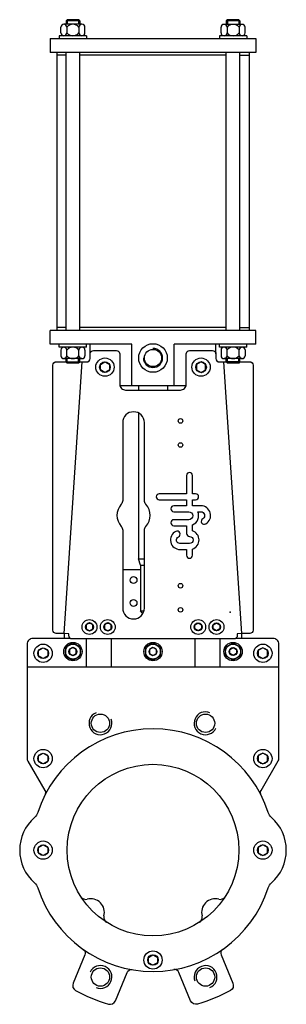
# Model space of a CAD drawing. Extents: x 17 to 250, y 7 to 867.
import ezdxf

# ---------------------------------------------------------------- set-up
doc = ezdxf.new("R2010")
doc.units = 0
doc.header["$LTSCALE"] = 15
doc.header["$MEASUREMENT"] = 0
doc.layers.add('CYL_XDN150', color=7, linetype='CONTINUOUS')

msp = doc.modelspace()

# ---------------------------------------------------------------- linework, layer by layer
at = {"layer": 'CYL_XDN150'}
for p, q in [((53.33, 855.57), (53.33, 860.57)), ((71.79, 863.07), (55.97, 863.07)), ((58.88, 867.07), (57.88, 866.07)), ((69.88, 866.07), (57.88, 866.07)), ((57.88, 866.07), (57.88, 863.07)), ((58.61, 860.57), (58.61, 855.57)), ((68.88, 867.07), (58.88, 867.07)), ((58.88, 867.07), (58.88, 863.07)), ((68.88, 867.07), (68.88, 863.07)), ((69.88, 866.07), (68.88, 867.07)), ((69.16, 860.57), (69.16, 855.57)), ((69.88, 866.07), (69.88, 863.07)), ((74.43, 855.57), (74.43, 860.57)), ((193.33, 855.5), (193.33, 860.5)), ((211.79, 863), (195.97, 863)), ((198.88, 867), (197.88, 866)), ((209.88, 866), (197.88, 866)), ((197.88, 866), (197.88, 863)), ((198.61, 860.5), (198.61, 855.5)), ((208.88, 867), (198.88, 867)), ((198.88, 867), (198.88, 863)), ((208.88, 867), (208.88, 863)), ((209.88, 866), (208.88, 867)), ((209.16, 860.5), (209.16, 855.5)), ((209.88, 866), (209.88, 863)), ((214.43, 855.5), (214.43, 860.5)), ((75.88, 853.07), (51.88, 853.07)), ((51.88, 853.07), (51.88, 850.57)), ((75.88, 853.07), (75.88, 850.57)), ((215.88, 853), (191.88, 853)), ((191.88, 853), (191.88, 850.5)), ((215.88, 853), (215.88, 850.5)), ((43.88, 850.5), (223.88, 850.5)), ((43.88, 850.5), (43.88, 838.5)), ((223.88, 850.5), (223.88, 838.5)), ((223.88, 838.5), (43.88, 838.5)), ((49.88, 838.5), (49.88, 595.5)), ((57.88, 836), (49.88, 836)), ((57.88, 595.43), (57.88, 838.43)), ((69.88, 595.43), (69.88, 838.43)), ((197.88, 836), (69.88, 836)), ((197.88, 595.43), (197.88, 838.43)), ((209.88, 595.43), (209.88, 838.43)), ((209.88, 836), (217.88, 836)), ((217.88, 838.5), (217.88, 595.5)), ((223.88, 595.5), (43.88, 595.5)), ((43.88, 583.5), (43.88, 595.5)), ((57.88, 598), (49.88, 598)), ((197.88, 598), (69.88, 598)), ((209.88, 598), (217.88, 598)), ((223.88, 583.5), (223.88, 595.5)), ((115.38, 583.5), (43.88, 583.5)), ((51.88, 580.93), (51.88, 583.43)), ((75.88, 580.93), (51.88, 580.93)), ((53.33, 578.43), (53.33, 573.43)), ((58.61, 573.43), (58.61, 578.43)), ((69.16, 573.43), (69.16, 578.43)), ((74.43, 578.43), (74.43, 573.43)), ((75.88, 580.93), (75.88, 583.43)), ((78.88, 575), (78.88, 583.5)), ((115.38, 547.5), (115.38, 583.5)), ((223.88, 583.5), (152.38, 583.5)), ((152.38, 547.5), (152.38, 583.5)), ((188.88, 575), (188.88, 583.5)), ((191.88, 581), (191.88, 583.5)), ((215.88, 581), (191.88, 581)), ((193.33, 578.5), (193.33, 573.5)), ((198.61, 573.5), (198.61, 578.5)), ((209.16, 573.5), (209.16, 578.5)), ((214.43, 578.5), (214.43, 573.5)), ((215.88, 581), (215.88, 583.5)), ((71.79, 570.93), (55.97, 570.93)), ((56.39, 330.76), (71.89, 568.26)), ((57.88, 567.93), (57.88, 570.93)), ((69.88, 567.93), (57.88, 567.93)), ((58.88, 566.93), (57.88, 567.93)), ((58.88, 566.93), (58.88, 570.93)), ((68.88, 566.93), (68.88, 570.93)), ((69.88, 567.93), (68.88, 566.93)), ((69.88, 567.93), (69.88, 570.93)), ((211.37, 330.76), (195.87, 568.26)), ((211.79, 571), (195.97, 571)), ((197.88, 568), (197.88, 571)), ((209.88, 568), (197.88, 568)), ((198.88, 567), (197.88, 568)), ((198.88, 567), (198.88, 571)), ((208.88, 567), (208.88, 571)), ((209.88, 568), (208.88, 567)), ((209.88, 568), (209.88, 571)), ((68.88, 566.93), (58.88, 566.93)), ((208.88, 567), (198.88, 567)), ((104.98, 547.5), (162.78, 547.5)), ((121.34, 547.5), (121.34, 543.5)), ((146.43, 547.5), (146.43, 543.5)), ((121.34, 523.39), (121.34, 396.1)), ((121.34, 396.1), (126.38, 396.1)), ((122.84, 390.5), (121.34, 396.1)), ((122.84, 390.5), (126.38, 390.5)), ((122.84, 390.5), (122.84, 350.5)), ((122.84, 386.5), (107.38, 386.5)), ((122.84, 350.5), (126.05, 350.5)), ((124.84, 348.5), (122.84, 350.5)), ((124.84, 348.5), (125.25, 348.5)), ((56.38, 330.76), (56.38, 326.5)), ((211.38, 326.5), (211.38, 330.76)), ((75.38, 326), (75.38, 301.5)), ((97.38, 326), (97.38, 301.5)), ((170.38, 326), (170.38, 301.5)), ((192.38, 326), (192.38, 301.5)), ((243.88, 301.5), (23.88, 301.5))]:
    msp.add_line(p, q, dxfattribs=at)
for points in [[(204.38, 326), (63.38, 326, -0.427279), (60.3, 329.2), (60.38, 330.5), (56.39, 330.76), (49.39, 330.76, -0.414214), (46.39, 333.76), (46.39, 565.26, -0.414214), (49.39, 568.26), (71.89, 568.26), (75.88, 568, 0.414214), (78.88, 571), (78.88, 575, -0.414214), (81.88, 578), (101.88, 578, -0.414214), (104.88, 575), (104.88, 548.5, 0.414214), (109.88, 543.5), (157.88, 543.5, 0.414214), (162.88, 548.5), (162.88, 575, -0.414214), (165.88, 578), (185.88, 578, -0.414214), (188.88, 575), (188.88, 571, 0.414214), (191.88, 568), (195.87, 568.26), (218.37, 568.26, -0.414214), (221.37, 565.26), (221.37, 333.76, -0.414214), (218.37, 330.76), (211.37, 330.76), (207.38, 330.5), (207.47, 329.2, -0.433433), (204.47, 326)], [(107.38, 447.04, -0.185167), (106.1, 443.7, 0.383482), (106.1, 424.31, -0.185167), (107.38, 420.96), (107.38, 353, 1), (126.38, 353), (126.38, 420.96, -0.185167), (127.66, 424.31, 0.383482), (127.66, 443.7, -0.185167), (126.38, 447.04), (126.38, 515, 1), (107.38, 515)], [(168.4, 452.84), (168.4, 466.48), (168.4, 468.89, 1), (163.17, 468.89), (163.17, 466.48), (163.17, 452.84), (139.4, 452.84, 1), (139.4, 447.61), (163.17, 447.61), (163.17, 442.38), (152.07, 442.38, 1), (152.07, 437.15), (165.09, 437.15, -1), (165.09, 430.23), (152.07, 430.23, 1), (152.07, 425), (163.17, 425), (163.17, 418.22, 0.414214), (165.78, 415.6, -1), (165.78, 409.39), (157.45, 409.39, -0.794623), (156.08, 415.29, 1), (153.78, 419.98, 0.794623), (157.45, 404.16), (163.17, 404.16), (163.17, 399.12, 1), (168.4, 399.12), (168.4, 404.58, 0.722745), (168.4, 420.41), (168.4, 425.65, 0.419737), (173.06, 437.15), (175.74, 437.15, -0.767176), (177.36, 431.07, 1), (179.98, 426.55, 0.767176), (175.74, 442.38), (168.4, 442.38), (168.4, 447.61), (171.16, 447.61, 1), (171.16, 452.84)], [(234.66, 108.63, -0.133753), (237.54, 113.02, 0.450867), (237.54, 169.98, -0.133753), (234.66, 174.37, 0.725677), (33.11, 174.37, -0.133753), (30.22, 169.98, 0.450867), (30.22, 113.02, -0.133753), (33.11, 108.63, 0.725677)]]:
    msp.add_lwpolyline(points, format="xyb", close=True, dxfattribs=at)
for points in [[(69.88, 568.26), (71.89, 568.26), (75.88, 568, 0.414214), (78.88, 571), (78.88, 575, -0.414214), (81.88, 578), (101.88, 578, -0.414214), (104.88, 575), (104.88, 548.5, 0.414214), (109.88, 543.5), (157.88, 543.5, 0.414214), (162.88, 548.5), (162.88, 575, -0.414214), (165.88, 578), (185.88, 578, -0.414214), (188.88, 575), (188.88, 571, 0.414214), (191.88, 568), (195.87, 568.26), (197.88, 568.26)], [(61.69, 326.5), (28.88, 326.5, 0.414214), (23.88, 321.5), (23.88, 221.84, 0.131652), (24.55, 219.34), (39.41, 193.6, -0.254393), (39.51, 189.77)], [(228.25, 189.77, -0.254393), (228.35, 193.6), (243.35, 219.57, 0.131652), (243.88, 221.57), (243.88, 321.5, 0.414214), (238.88, 326.5), (206.13, 326.5)], [(72.93, 54.78, -0.351164), (74.32, 49.98), (64.06, 25.2, 0.381966), (66.27, 18.91, 0.055728), (95.01, 7.01, 0.381966), (101.02, 9.9), (111.28, 34.67, -0.351164), (115.66, 37.08)], [(194.84, 54.78, 0.351164), (193.44, 49.98), (203.7, 25.2, -0.381966), (201.5, 18.91, -0.055728), (172.75, 7.01, -0.381966), (166.75, 9.9), (156.49, 34.67, 0.351164), (152.1, 37.08)]]:
    msp.add_lwpolyline(points, format="xyb", dxfattribs=at)
for points in [[(95.88, 561.19), (91.88, 558.88), (87.88, 561.19), (87.88, 565.81), (91.88, 568.12), (95.88, 565.81)], [(171.88, 561.19), (175.88, 558.88), (179.88, 561.19), (179.88, 565.81), (175.88, 568.12), (171.88, 565.81)], [(75.38, 334.77), (78.38, 333.04), (81.38, 334.77), (81.38, 338.23), (78.38, 339.97), (75.38, 338.23)], [(91.38, 334.77), (94.38, 333.04), (97.38, 334.77), (97.38, 338.23), (94.38, 339.97), (91.38, 338.23)], [(176.38, 334.77), (173.38, 333.04), (170.38, 334.77), (170.38, 338.23), (173.38, 339.97), (176.38, 338.23)], [(192.38, 334.77), (189.38, 333.04), (186.38, 334.77), (186.38, 338.23), (189.38, 339.97), (192.38, 338.23)], [(70.38, 318.75), (63.88, 322.51), (57.38, 318.75), (57.38, 311.25), (63.88, 307.5), (70.38, 311.25)], [(60.88, 313.27), (63.88, 311.54), (66.88, 313.27), (66.88, 316.73), (63.88, 318.47), (60.88, 316.73)], [(140.38, 318.75), (133.88, 322.51), (127.38, 318.75), (127.38, 311.25), (133.88, 307.5), (140.38, 311.25)], [(130.88, 313.27), (133.88, 311.54), (136.88, 313.27), (136.88, 316.73), (133.88, 318.47), (130.88, 316.73)], [(197.38, 318.75), (203.88, 322.51), (210.38, 318.75), (210.38, 311.25), (203.88, 307.5), (197.38, 311.25)], [(206.88, 313.27), (203.88, 311.54), (200.88, 313.27), (200.88, 316.73), (203.88, 318.47), (206.88, 316.73)], [(41.88, 311.19), (37.88, 308.88), (33.88, 311.19), (33.88, 315.81), (37.88, 318.12), (41.88, 315.81)], [(225.88, 311.19), (229.88, 308.88), (233.88, 311.19), (233.88, 315.81), (229.88, 318.12), (225.88, 315.81)], [(41.88, 219.19), (37.88, 216.88), (33.88, 219.19), (33.88, 223.81), (37.88, 226.12), (41.88, 223.81)], [(225.88, 219.19), (229.88, 216.88), (233.88, 219.19), (233.88, 223.81), (229.88, 226.12), (225.88, 223.81)], [(41.88, 139.19), (37.88, 136.88), (33.88, 139.19), (33.88, 143.81), (37.88, 146.12), (41.88, 143.81)], [(225.88, 139.19), (229.88, 136.88), (233.88, 139.19), (233.88, 143.81), (229.88, 146.12), (225.88, 143.81)], [(137.88, 43.19), (133.88, 40.88), (129.88, 43.19), (129.88, 47.81), (133.88, 50.12), (137.88, 47.81)]]:
    msp.add_lwpolyline(points, close=True, dxfattribs=at)
for centre, radius in [((133.88, 571.5), 12.5), ((133.88, 571.5), 7.5), ((91.88, 563.5), 8), ((91.88, 563.5), 4.62), ((175.88, 563.5), 8), ((175.88, 563.5), 4.62), ((157.88, 516.5), 2), ((157.88, 495.5), 2), ((116.88, 377.5), 3), ((157.88, 372.5), 2), ((116.88, 357.5), 3), ((157.88, 351.5), 2), ((78.38, 336.5), 6.5), ((78.38, 336.5), 3.46), ((94.38, 336.5), 6.5), ((94.38, 336.5), 3.46), ((173.38, 336.5), 6.5), ((173.38, 336.5), 3.46), ((189.38, 336.5), 6.5), ((189.38, 336.5), 3.46), ((37.88, 313.5), 8), ((63.88, 315), 8), ((63.88, 315), 6.5), ((63.88, 315), 3.46), ((133.88, 315), 8), ((133.88, 315), 6.5), ((133.88, 315), 3.46), ((203.88, 315), 8), ((203.88, 315), 6.5), ((203.88, 315), 3.46), ((229.88, 313.5), 8), ((37.88, 313.5), 4.62), ((229.88, 313.5), 4.62), ((87.96, 252.37), 8), ((179.8, 252.37), 8), ((37.88, 221.5), 8), ((37.88, 221.5), 4.62), ((229.88, 221.5), 8), ((229.88, 221.5), 4.62), ((133.88, 141.5), 75), ((37.88, 141.5), 8), ((229.88, 141.5), 8), ((37.88, 141.5), 4.62), ((229.88, 141.5), 4.62), ((133.88, 45.5), 8), ((133.88, 45.5), 4.62), ((87.96, 30.64), 8), ((179.8, 30.64), 8)]:
    msp.add_circle(centre, radius, dxfattribs=at)
for centre, radius, start, end in [((55.97, 860.43), 2.64, 3.0662, 176.9338), ((63.88, 856.26), 6.82, 39.2843, 140.7157), ((71.79, 860.43), 2.64, 3.0662, 176.9338), ((195.97, 860.36), 2.64, 3.0662, 176.9338), ((203.88, 856.19), 6.82, 39.2843, 140.7157), ((211.79, 860.36), 2.64, 3.0662, 176.9338), ((55.97, 855.72), 2.64, 183.0662, 356.9338), ((63.88, 859.89), 6.82, 219.2843, 320.7157), ((71.79, 855.72), 2.64, 183.0662, 356.9338), ((195.97, 855.64), 2.64, 183.0662, 356.9338), ((203.88, 859.82), 6.82, 219.2843, 320.7157), ((211.79, 855.64), 2.64, 183.0662, 356.9338), ((55.97, 578.29), 2.64, 3.0662, 176.9338), ((63.88, 574.11), 6.82, 39.2843, 140.7157), ((71.79, 578.29), 2.64, 3.0662, 176.9338), ((133.88, 571.5), 8.33, 180, 90), ((195.97, 578.36), 2.64, 3.0662, 176.9338), ((203.88, 574.19), 6.82, 39.2843, 140.7157), ((211.79, 578.36), 2.64, 3.0662, 176.9338), ((55.97, 573.57), 2.64, 183.0662, 356.9338), ((63.88, 577.74), 6.82, 219.2843, 320.7157), ((71.79, 573.57), 2.64, 183.0662, 356.9338), ((195.97, 573.64), 2.64, 183.0662, 356.9338), ((203.88, 577.82), 6.82, 219.2843, 320.7157), ((211.79, 573.64), 2.64, 183.0662, 356.9338), ((87.96, 252.37), 10, 112.5, 20.11198), ((179.8, 252.37), 10, 67.5, 335.11198), ((75.1, 103.49), 5, 212.88725, 284.7723), ((79.43, 87.05), 12, 345.2277, 104.7723), ((188.33, 87.05), 12, 75.2277, 194.7723), ((192.66, 103.49), 5, 255.2277, 327.11275), ((95.87, 82.72), 5, 165.2277, 237.11275), ((171.89, 82.72), 5, 302.88725, 14.7723), ((87.96, 30.64), 10, 247.5, 155.11198), ((179.8, 30.64), 10, 292.5, 200.11198)]:
    msp.add_arc(centre, radius, start, end, dxfattribs=at)
at = {"layer": 'CYL_XDN150', "linetype": 'ByBlock'}
for p in [(201.38, 349.5), (40.04, 190.79), (227.73, 190.79)]:
    msp.add_point(p, dxfattribs=at)

doc.saveas('drawing.dxf')
